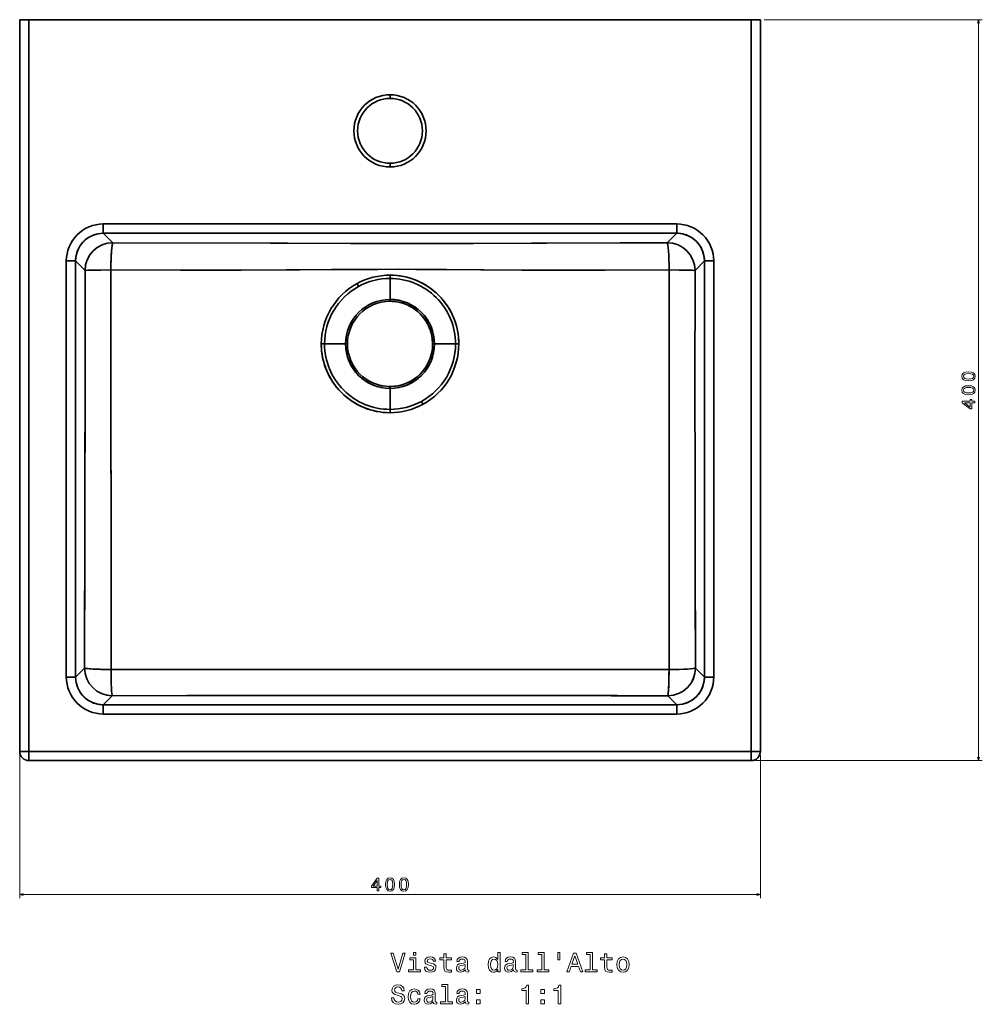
# Model space of a CAD drawing. Extents: x 395 to 1604, y 64 to 1265.
# Tile 1 of 3: x 395 to 914, y 64 to 596. Entities that reach past the tile are written whole.
import ezdxf

# ---------------------------------------------------------------- set-up
doc = ezdxf.new("R2010")
doc.units = 0

msp = doc.modelspace()

# ---------------------------------------------------------------- linework, layer by layer
at = {"color": 7, "lineweight": 35}
for p, q in [((394.59, 200.59), (394.59, 595.41)), ((399.59, 595.5), (399.59, 200.59)), ((399.59, 595.5), (789.41, 595.5)), ((399.59, 200.59), (399.59, 595.5)), ((789.41, 595.5), (399.59, 595.5)), ((789.41, 595.5), (789.41, 200.59)), ((789.41, 200.59), (789.41, 595.5)), ((794.41, 595.41), (794.41, 200.59)), ((439.73, 485.24), (749.27, 485.24)), ((749.27, 485.24), (439.73, 485.24)), ((749.27, 480.25), (439.73, 480.25)), ((749.27, 480.25), (439.73, 480.25)), ((419.76, 240.73), (419.76, 465.27)), ((419.76, 465.27), (419.76, 240.73)), ((424.75, 465.27), (424.75, 240.73)), ((424.75, 465.27), (424.75, 240.73)), ((764.25, 240.73), (764.25, 465.27)), ((764.25, 240.73), (764.25, 465.27)), ((769.24, 465.27), (769.24, 240.73)), ((769.24, 240.73), (769.24, 465.27)), ((439.73, 225.75), (749.27, 225.75)), ((439.73, 225.75), (749.27, 225.75)), ((749.27, 220.76), (439.73, 220.76)), ((439.73, 220.76), (749.27, 220.76)), ((399.59, 200.59), (789.41, 200.59)), ((789.41, 200.59), (399.59, 200.59)), ((789.41, 195.59), (399.59, 195.59))]:
    msp.add_line(p, q, dxfattribs=at)
at = {"color": 7, "lineweight": 13}
for p, q in [((796.41, 595.5), (914.21, 595.5)), ((912.21, 595.5), (912.21, 195.59)), ((394.59, 198.59), (394.59, 121.3)), ((794.41, 198.59), (794.41, 121.3)), ((791.41, 195.59), (914.21, 195.59)), ((394.59, 123.3), (794.41, 123.3))]:
    msp.add_line(p, q, dxfattribs=at)
at = {"color": 7, "lineweight": 35, "ltscale": 0.05}
for p, q in [((594.5, 553), (594.5, 555)), ((594.5, 555), (594.5, 553)), ((594.5, 516), (594.5, 518)), ((594.5, 518), (594.5, 516))]:
    msp.add_line(p, q, dxfattribs=at)
at = {"color": 7, "lineweight": 35, "ltscale": 0.124828}
for p, q in [((439.73, 485.24), (439.73, 480.25)), ((439.73, 485.24), (439.73, 480.25)), ((749.27, 480.25), (749.27, 485.24)), ((749.27, 485.24), (749.27, 480.25)), ((419.76, 465.27), (424.75, 465.27)), ((424.75, 465.27), (419.76, 465.27)), ((419.76, 240.73), (424.75, 240.73)), ((419.76, 240.73), (424.75, 240.73)), ((439.73, 220.76), (439.73, 225.75)), ((439.73, 225.75), (439.73, 220.76)), ((749.27, 220.76), (749.27, 225.75)), ((749.27, 220.76), (749.27, 225.75))]:
    msp.add_line(p, q, dxfattribs=at)
at = {"color": 7, "lineweight": 35, "ltscale": 0.181043}
for p, q in [((444.85, 475.13), (439.73, 480.25)), ((439.73, 480.25), (444.85, 475.13)), ((744.15, 475.13), (749.27, 480.25)), ((744.15, 475.13), (749.27, 480.25)), ((429.87, 460.15), (424.75, 465.27)), ((429.87, 460.15), (424.75, 465.27)), ((759.13, 460.15), (764.25, 465.27)), ((764.25, 465.27), (759.13, 460.15))]:
    msp.add_line(p, q, dxfattribs=at)
at = {"color": 7, "lineweight": 35, "ltscale": 0.124829}
for p, q in [((769.24, 465.27), (764.25, 465.27)), ((769.24, 465.27), (764.25, 465.27)), ((769.24, 240.73), (764.25, 240.73)), ((764.25, 240.73), (769.24, 240.73))]:
    msp.add_line(p, q, dxfattribs=at)
at = {"color": 7, "lineweight": 35, "ltscale": 0.044465}
for p, q in [((594.5, 457.62), (594.5, 455.84)), ((594.5, 457.62), (594.5, 455.84)), ((576.71, 453.07), (577.56, 451.51)), ((576.71, 453.07), (577.56, 451.51)), ((612.29, 387.93), (611.44, 389.49)), ((612.29, 387.93), (611.44, 389.49)), ((594.5, 383.38), (594.5, 385.16)), ((594.5, 383.38), (594.5, 385.16))]:
    msp.add_line(p, q, dxfattribs=at)
at = {"color": 7, "lineweight": 35, "ltscale": 0.283128}
for p, q in [((594.5, 444.51), (594.5, 455.84)), ((594.5, 444.51), (594.5, 455.84)), ((594.5, 396.49), (594.5, 385.16)), ((594.5, 396.49), (594.5, 385.16))]:
    msp.add_line(p, q, dxfattribs=at)
at = {"color": 7, "lineweight": 35, "ltscale": 0.025304}
for p, q in [((594.5, 444.51), (594.5, 443.5)), ((594.5, 444.51), (594.5, 443.5)), ((570.49, 420.5), (571.5, 420.5)), ((570.49, 420.5), (571.5, 420.5)), ((618.51, 420.5), (617.5, 420.5)), ((618.51, 420.5), (617.5, 420.5)), ((594.5, 396.49), (594.5, 397.5)), ((594.5, 396.49), (594.5, 397.5))]:
    msp.add_line(p, q, dxfattribs=at)
at = {"color": 7, "lineweight": 35, "ltscale": 0.044466}
for p, q in [((557.38, 420.5), (559.16, 420.5)), ((557.38, 420.5), (559.16, 420.5)), ((631.62, 420.5), (629.84, 420.5)), ((631.62, 420.5), (629.84, 420.5))]:
    msp.add_line(p, q, dxfattribs=at)
at = {"color": 7, "lineweight": 35, "ltscale": 0.28313}
for p, q in [((559.16, 420.5), (570.49, 420.5)), ((570.49, 420.5), (559.16, 420.5)), ((629.84, 420.5), (618.51, 420.5))]:
    msp.add_line(p, q, dxfattribs=at)
at = {"color": 7, "lineweight": 35, "ltscale": 0.015192}
for p, q in [((618.11, 420.5), (617.5, 420.5)), ((617.5, 420.5), (618.11, 420.5))]:
    msp.add_line(p, q, dxfattribs=at)
at = {"color": 7, "lineweight": 35, "ltscale": 0.283131}
msp.add_line((618.51, 420.5), (629.84, 420.5), dxfattribs=at)
at = {"color": 7, "lineweight": 35, "ltscale": 0.021255}
msp.add_line((631.31, 420.5), (630.46, 420.5), dxfattribs=at)
at = {"color": 7, "lineweight": 35, "ltscale": 0.021257}
msp.add_line((630.46, 420.5), (631.31, 420.5), dxfattribs=at)
at = {"color": 7, "lineweight": 35, "ltscale": 0.171252}
for p, q in [((429.59, 245.57), (424.75, 240.73)), ((424.75, 240.73), (429.59, 245.57)), ((759.41, 245.57), (764.25, 240.73)), ((759.41, 245.57), (764.25, 240.73)), ((444.57, 230.59), (439.73, 225.75)), ((444.57, 230.59), (439.73, 225.75)), ((744.43, 230.59), (749.27, 225.75)), ((749.27, 225.75), (744.43, 230.59))]:
    msp.add_line(p, q, dxfattribs=at)
at = {"color": 7, "lineweight": 35, "ltscale": 0.001843}
for p, q in [((394.59, 200.51), (394.59, 200.59)), ((789.49, 195.59), (789.41, 195.59))]:
    msp.add_line(p, q, dxfattribs=at)
at = {"color": 7, "lineweight": 35, "ltscale": 0.125}
for p, q in [((394.59, 200.59), (399.59, 200.59)), ((394.59, 200.59), (399.59, 200.59)), ((399.59, 200.59), (399.59, 195.59)), ((789.41, 200.59), (794.41, 200.59)), ((789.41, 195.59), (789.41, 200.59)), ((789.41, 195.59), (789.41, 200.59)), ((789.41, 200.59), (794.41, 200.59))]:
    msp.add_line(p, q, dxfattribs=at)
at = {"color": 7, "lineweight": 35, "ltscale": 0.001807}
for p, q in [((394.59, 200.59), (394.59, 200.52)), ((789.41, 195.59), (789.48, 195.59))]:
    msp.add_line(p, q, dxfattribs=at)
at = {"color": 7, "lineweight": 35, "ltscale": 0.001329}
msp.add_line((394.59, 200.52), (394.59, 200.57), dxfattribs=at)
at = {"color": 7, "lineweight": 35, "ltscale": 0.124981}
msp.add_line((399.59, 200.59), (399.59, 195.59), dxfattribs=at)
at = {"color": 7, "lineweight": 35, "ltscale": 0.001077}
msp.add_line((794.33, 199.67), (794.32, 199.63), dxfattribs=at)
at = {"color": 7, "lineweight": 35, "ltscale": 0.001328}
msp.add_line((789.48, 195.59), (789.43, 195.59), dxfattribs=at)
at = {"color": 7, "lineweight": 35}
for points in [[(394.59, 595.41), (394.59, 595.41), (394.59, 595.42), (394.6, 595.42), (394.68, 595.43), (395.37, 595.46), (398.47, 595.5), (399.59, 595.5)], [(399.59, 595.5), (396.33, 595.48), (395.09, 595.45), (394.68, 595.43), (394.6, 595.42), (394.59, 595.42), (394.59, 595.41), (394.59, 595.41)], [(789.41, 595.5), (791.66, 595.49), (793.52, 595.46), (794.32, 595.43), (794.39, 595.42), (794.4, 595.42), (794.41, 595.41), (794.41, 595.41), (794.41, 595.41), (794.41, 595.41)], [(794.41, 595.41), (794.41, 595.41), (794.41, 595.42), (794.41, 595.42), (794.36, 595.42), (794, 595.45), (792.01, 595.49), (789.41, 595.5)], [(439.73, 480.25), (438.21, 480.18), (436.71, 479.95), (435.24, 479.57), (433.81, 479.04), (432.45, 478.37), (431.16, 477.57), (429.96, 476.64), (428.86, 475.6), (427.87, 474.45), (427.01, 473.2), (426.27, 471.88), (425.68, 470.48), (425.22, 469.03), (424.92, 467.54), (424.77, 466.03), (424.75, 465.27)], [(764.25, 465.27), (764.18, 466.79), (763.95, 468.29), (763.57, 469.76), (763.04, 471.19), (762.37, 472.55), (761.57, 473.84), (760.64, 475.04), (759.6, 476.14), (758.45, 477.13), (757.2, 477.99), (755.88, 478.73), (754.48, 479.32), (753.03, 479.78), (751.54, 480.08), (750.03, 480.23), (749.27, 480.25)], [(444.85, 475.13), (444.8, 475.07), (444.69, 474.84), (444.6, 474.47), (444.42, 473.39), (444.28, 472.12), (444.16, 470.63), (443.98, 467.18), (443.87, 463.41), (443.84, 460.42)], [(444.85, 475.13), (539.14, 474.81), (573.06, 474.73)], [(573.06, 474.73), (529.75, 474.84), (444.85, 475.13)], [(573.06, 474.73), (611.77, 474.72), (639.54, 474.78), (718.8, 475.04), (744.15, 475.13)], [(744.15, 475.13), (670.8, 474.88), (622.4, 474.74), (599.72, 474.71), (573.06, 474.73)], [(429.59, 245.57), (429.79, 329.37), (429.88, 394.35), (429.87, 460.15)], [(429.87, 460.15), (429.88, 394.69), (429.83, 351.25), (429.75, 308.11), (429.59, 245.57)], [(443.84, 460.42), (435.25, 460.35), (431.83, 460.27), (430.4, 460.21), (430, 460.18), (429.87, 460.15)], [(429.87, 460.15), (430.1, 460.19), (431.22, 460.25), (433.18, 460.31), (438.37, 460.39), (443.84, 460.42)], [(443.84, 460.42), (490.67, 460.36), (509.75, 460.37), (545.75, 460.47), (562.92, 460.59), (572.56, 460.67)], [(443.84, 460.42), (481.38, 460.37), (514.09, 460.37), (538.52, 460.44), (563.09, 460.59), (572.56, 460.67)], [(443.89, 244.78), (443.88, 330.68), (443.84, 374.25), (443.84, 460.42)], [(443.89, 244.78), (443.88, 328.81), (443.84, 372.23), (443.84, 460.42)], [(572.56, 460.67), (587.98, 460.76), (598.04, 460.77), (608.47, 460.72), (624.98, 460.6), (645.07, 460.47), (665.58, 460.39), (698.77, 460.36), (745.16, 460.42)], [(572.56, 460.67), (586.5, 460.76), (599.61, 460.77), (612.81, 460.69), (622.56, 460.62), (643.44, 460.47), (665.76, 460.39), (676.57, 460.37), (710.69, 460.37), (745.16, 460.42)], [(745.16, 460.42), (745.14, 350.7), (745.1, 286.22), (745.11, 244.78)], [(745.16, 460.42), (745.14, 352.67), (745.1, 265.9), (745.11, 244.78)], [(759.13, 460.15), (759.06, 460.17), (758.76, 460.2), (756.84, 460.28), (753.5, 460.35), (745.16, 460.42)], [(759.13, 460.15), (758.9, 460.19), (757.78, 460.25), (755.82, 460.31), (750.63, 460.39), (745.16, 460.42)], [(759.13, 460.15), (759.12, 394.69), (759.17, 351.15), (759.3, 286.93), (759.41, 245.57)], [(759.41, 245.57), (759.25, 308.07), (759.17, 351.07), (759.12, 394.35), (759.13, 460.15)], [(429.59, 245.57), (429.65, 245.53), (429.88, 245.45), (430.24, 245.38), (431.33, 245.23), (433, 245.1), (435.02, 244.98), (437.99, 244.87), (443.89, 244.78)], [(690.5, 244.77), (541.67, 244.75), (443.89, 244.78)], [(690.5, 244.77), (567.93, 244.73), (470.7, 244.78), (443.89, 244.78)], [(744.43, 230.59), (744.46, 230.65), (744.53, 230.88), (744.6, 231.24), (744.72, 232.33), (744.82, 233.8), (744.91, 235.55), (745.02, 238.71), (745.11, 244.78)], [(424.75, 240.73), (424.82, 239.21), (425.05, 237.71), (425.43, 236.24), (425.96, 234.81), (426.63, 233.45), (427.43, 232.16), (428.36, 230.96), (429.4, 229.86), (430.55, 228.87), (431.8, 228.01), (433.12, 227.27), (434.52, 226.68), (435.97, 226.22), (437.46, 225.92), (438.97, 225.77), (439.73, 225.75)], [(749.27, 225.75), (750.79, 225.82), (752.29, 226.05), (753.76, 226.43), (755.19, 226.96), (756.55, 227.63), (757.84, 228.43), (759.04, 229.36), (760.14, 230.4), (761.13, 231.55), (761.99, 232.8), (762.73, 234.12), (763.32, 235.52), (763.78, 236.97), (764.08, 238.46), (764.23, 239.97), (764.25, 240.73)], [(444.57, 230.59), (504.99, 230.72), (553.81, 230.78), (602.98, 230.8), (646.67, 230.77), (690, 230.71)], [(690, 230.71), (616.86, 230.79), (541.9, 230.77), (484.78, 230.68), (444.57, 230.59)]]:
    msp.add_lwpolyline(points, dxfattribs=at)
at = {"color": 7, "lineweight": 13}
for points in [[(912.73, 593.57), (912.21, 595.5), (911.69, 593.57)], [(911.69, 197.52), (912.21, 195.59), (912.73, 197.52)], [(396.52, 123.81), (394.59, 123.3), (396.52, 122.78)], [(792.48, 122.78), (794.41, 123.3), (792.48, 123.81)]]:
    msp.add_lwpolyline(points, dxfattribs=at)
for points in [[(906.79, 400.59), (908.38, 400.74), (909.51, 401.21), (910.19, 401.97), (910.41, 403.02), (910.19, 404.06), (909.51, 404.81), (908.38, 405.28), (906.79, 405.44), (905.22, 405.28), (904.59, 405.08), (904.08, 404.81), (903.39, 404.06), (903.16, 403.02), (903.39, 401.97), (904.09, 401.21), (905.22, 400.74)], [(906.79, 401.55), (905.57, 401.63), (904.69, 401.89), (904.18, 402.34), (904, 403.02), (904.18, 403.68), (904.69, 404.14), (905.57, 404.39), (906.79, 404.47), (908.02, 404.39), (908.9, 404.14), (909.41, 403.68), (909.59, 403.02), (909.41, 402.34), (908.9, 401.89), (908.02, 401.63)], [(906.79, 393.11), (908.38, 393.26), (909.51, 393.74), (910.19, 394.5), (910.41, 395.54), (910.19, 396.58), (909.51, 397.34), (908.38, 397.8), (906.79, 397.96), (905.22, 397.8), (904.59, 397.61), (904.08, 397.34), (903.39, 396.58), (903.16, 395.54), (903.39, 394.5), (904.09, 393.74), (905.22, 393.26)], [(906.79, 394.08), (905.57, 394.16), (904.69, 394.41), (904.18, 394.87), (904, 395.54), (904.18, 396.21), (904.69, 396.66), (905.57, 396.92), (906.79, 397), (908.02, 396.92), (908.9, 396.66), (909.41, 396.21), (909.59, 395.54), (909.41, 394.87), (908.9, 394.41), (908.02, 394.16)], [(910.21, 388.63), (910.21, 389.53), (908.48, 389.53), (908.48, 390.53), (907.67, 390.53), (907.67, 389.53), (903.36, 389.53), (903.36, 388.62), (907.59, 385.55), (908.48, 385.55), (908.48, 388.63)], [(907.67, 386.4), (904.53, 388.63), (907.67, 388.63)], [(587.58, 125.3), (588.49, 125.3), (588.49, 127.03), (589.49, 127.03), (589.49, 127.84), (588.49, 127.84), (588.49, 132.14), (587.57, 132.14), (584.51, 127.92), (584.51, 127.03), (587.58, 127.03)], [(585.35, 127.84), (587.58, 130.97), (587.58, 127.84)], [(592.07, 128.71), (592.22, 127.13), (592.69, 126), (593.45, 125.32), (594.5, 125.09), (595.54, 125.32), (596.3, 126), (596.76, 127.13), (596.92, 128.71), (596.76, 130.29), (596.57, 130.91), (596.3, 131.43), (595.54, 132.11), (594.5, 132.35), (593.45, 132.11), (592.69, 131.42), (592.22, 130.29)], [(593.04, 128.71), (593.12, 129.93), (593.37, 130.81), (593.82, 131.33), (594.5, 131.51), (595.17, 131.33), (595.62, 130.81), (595.87, 129.93), (595.95, 128.71), (595.87, 127.48), (595.62, 126.61), (595.17, 126.09), (594.5, 125.92), (593.82, 126.09), (593.37, 126.61), (593.12, 127.48)], [(599.54, 128.71), (599.69, 127.13), (600.17, 126), (600.92, 125.32), (601.97, 125.09), (603.01, 125.32), (603.77, 126), (604.23, 127.13), (604.39, 128.71), (604.23, 130.29), (604.04, 130.91), (603.77, 131.43), (603.01, 132.11), (601.97, 132.35), (600.92, 132.11), (600.17, 131.42), (599.69, 130.29)], [(600.51, 128.71), (600.59, 129.93), (600.84, 130.81), (601.3, 131.33), (601.97, 131.51), (602.64, 131.33), (603.09, 130.81), (603.34, 129.93), (603.42, 128.71), (603.34, 127.48), (603.09, 126.61), (602.64, 126.09), (601.97, 125.92), (601.3, 126.09), (600.84, 126.61), (600.59, 127.48)], [(601.34, 91.64), (598.84, 83.12), (596.26, 91.64), (594.89, 91.64), (598.12, 81.62), (599.56, 81.62), (602.71, 91.64)], [(608.45, 91.97), (607.11, 91.97), (607.11, 90.53), (608.45, 90.53)], [(623.58, 88.02), (623.58, 84.15), (623.66, 82.89), (624.07, 82.03), (624.87, 81.52), (626.24, 81.35), (627.74, 81.42), (627.74, 82.52), (626.65, 82.43), (625.65, 82.55), (625.12, 82.91), (624.89, 83.51), (624.85, 84.36), (624.85, 88.02), (627.74, 88.02), (627.74, 89.1), (624.85, 89.1), (624.85, 91.36), (623.58, 91.36), (623.58, 89.1), (621.39, 89.1), (621.39, 88.02)], [(652.66, 82.82), (652.66, 81.62), (653.92, 81.62), (653.92, 91.97), (652.67, 91.97), (652.67, 88.18), (651.7, 89.28), (651.11, 89.53), (650.44, 89.64), (649.21, 89.35), (648.26, 88.54), (647.64, 87.24), (647.43, 85.5), (647.64, 83.76), (648.26, 82.45), (649.21, 81.62), (650.44, 81.35), (651.11, 81.45), (651.72, 81.71)], [(667.77, 90.9), (667.77, 82.69), (665.16, 82.69), (665.16, 81.62), (671.63, 81.62), (671.63, 82.69), (669.04, 82.69), (669.04, 91.97), (665.78, 91.97), (665.78, 90.9)], [(676.45, 90.9), (676.45, 82.69), (673.84, 82.69), (673.84, 81.62), (680.31, 81.62), (680.31, 82.69), (677.71, 82.69), (677.71, 91.97), (674.46, 91.97), (674.46, 90.9)], [(685.11, 91.98), (685.11, 88.06), (686.07, 88.06), (686.07, 91.98)], [(689.87, 81.62), (691.2, 81.62), (692.25, 84.56), (696.24, 84.56), (697.3, 81.62), (698.65, 81.62), (694.99, 91.64), (693.52, 91.64)], [(702.47, 90.9), (702.47, 82.69), (699.86, 82.69), (699.86, 81.62), (706.33, 81.62), (706.33, 82.69), (703.74, 82.69), (703.74, 91.97), (700.48, 91.97), (700.48, 90.9)], [(710.32, 88.02), (710.32, 84.15), (710.41, 82.89), (710.81, 82.03), (711.62, 81.52), (712.99, 81.35), (714.49, 81.42), (714.49, 82.52), (713.39, 82.43), (712.4, 82.55), (711.86, 82.91), (711.63, 83.51), (711.59, 84.36), (711.59, 88.02), (714.49, 88.02), (714.49, 89.1), (711.59, 89.1), (711.59, 91.36), (710.32, 91.36), (710.32, 89.1), (708.13, 89.1), (708.13, 88.02)], [(608.4, 82.69), (608.4, 89.1), (605.15, 89.1), (605.15, 88.02), (607.14, 88.02), (607.14, 82.69), (604.54, 82.69), (604.54, 81.62), (611.03, 81.62), (611.03, 82.69)], [(616.99, 86.13), (615.77, 86.42), (614.86, 86.75), (614.56, 87.43), (614.64, 87.91), (614.95, 88.25), (615.44, 88.47), (616.14, 88.55), (616.82, 88.47), (617.35, 88.21), (617.7, 87.82), (617.84, 87.3), (619.08, 87.3), (619.08, 87.33), (618.87, 88.27), (618.28, 89), (617.35, 89.46), (616.14, 89.64), (614.92, 89.46), (614.02, 88.99), (613.46, 88.28), (613.29, 87.39), (613.42, 86.52), (613.82, 85.92), (614.49, 85.49), (615.45, 85.18), (616.86, 84.84), (617.73, 84.48), (617.96, 84.19), (618.04, 83.76), (617.92, 83.22), (617.57, 82.82), (617.01, 82.56), (616.26, 82.47), (615.47, 82.56), (614.89, 82.86), (614.5, 83.35), (614.34, 84.03), (613.12, 84.03), (613.32, 82.88), (613.91, 82.04), (614.85, 81.54), (616.14, 81.35), (617.5, 81.54), (618.49, 82.04), (619.1, 82.85), (619.31, 83.9), (619.15, 84.81), (618.71, 85.43), (617.97, 85.83)], [(635.15, 82.63), (635.15, 82.59), (635.22, 82.1), (635.44, 81.75), (636.34, 81.48), (637.05, 81.6), (637.05, 82.58), (636.75, 82.53), (636.34, 82.72), (636.27, 83.3), (636.27, 87.3), (636.1, 88.32), (635.6, 89.04), (634.72, 89.48), (633.48, 89.64), (632.27, 89.46), (631.37, 88.97), (630.81, 88.21), (630.62, 87.2), (630.62, 87.11), (631.76, 87.11), (631.86, 87.72), (632.18, 88.15), (632.7, 88.41), (633.43, 88.51), (634.14, 88.44), (634.64, 88.22), (634.95, 87.85), (635.05, 87.33), (634.99, 86.72), (634.76, 86.42), (634.18, 86.28), (633.1, 86.16), (631.86, 85.9), (630.98, 85.44), (630.47, 84.72), (630.31, 83.66), (630.45, 82.7), (630.9, 82), (631.62, 81.55), (632.61, 81.39), (633.95, 81.7)], [(635, 84.33), (634.83, 83.58), (634.37, 83.01), (633.68, 82.63), (632.83, 82.5), (632.28, 82.58), (631.89, 82.81), (631.65, 83.21), (631.58, 83.77), (631.63, 84.28), (631.86, 84.64), (632.79, 85.04), (633.95, 85.21), (635, 85.56)], [(650.65, 88.5), (651.49, 88.3), (652.12, 87.73), (652.5, 86.8), (652.64, 85.5), (652.5, 84.19), (652.12, 83.25), (651.49, 82.68), (650.65, 82.49), (649.86, 82.68), (649.26, 83.25), (648.85, 84.2), (648.72, 85.5), (648.85, 86.78), (649.26, 87.72), (649.86, 88.3)], [(661.17, 82.63), (661.17, 82.59), (661.24, 82.1), (661.46, 81.75), (662.37, 81.48), (663.07, 81.6), (663.07, 82.58), (662.77, 82.53), (662.37, 82.72), (662.3, 83.3), (662.3, 87.3), (662.12, 88.32), (661.62, 89.04), (660.74, 89.48), (659.5, 89.64), (658.29, 89.46), (657.4, 88.97), (656.83, 88.21), (656.65, 87.2), (656.65, 87.11), (657.79, 87.11), (657.89, 87.72), (658.2, 88.15), (658.72, 88.41), (659.46, 88.51), (660.16, 88.44), (660.67, 88.22), (660.97, 87.85), (661.07, 87.33), (661.01, 86.72), (660.78, 86.42), (660.21, 86.28), (659.13, 86.16), (657.89, 85.9), (657.01, 85.44), (656.49, 84.72), (656.33, 83.66), (656.47, 82.7), (656.92, 82), (657.64, 81.55), (658.64, 81.39), (659.98, 81.7)], [(661.03, 84.33), (660.85, 83.58), (660.39, 83.01), (659.7, 82.63), (658.85, 82.5), (658.3, 82.58), (657.92, 82.81), (657.67, 83.21), (657.6, 83.77), (657.66, 84.28), (657.89, 84.64), (658.81, 85.04), (659.98, 85.21), (661.03, 85.56)], [(692.71, 85.79), (694.26, 90.2), (695.8, 85.79)], [(716.92, 85.49), (717.15, 83.73), (717.81, 82.43), (718.87, 81.62), (720.28, 81.35), (721.68, 81.62), (722.73, 82.42), (723.39, 83.71), (723.64, 85.49), (723.39, 87.24), (722.73, 88.55), (721.68, 89.35), (720.28, 89.64), (718.87, 89.35), (717.81, 88.54), (717.15, 87.24)], [(718.22, 85.5), (718.35, 86.8), (718.75, 87.73), (719.4, 88.31), (720.28, 88.51), (721.14, 88.31), (721.79, 87.75), (722.19, 86.8), (722.34, 85.5), (722.19, 84.19), (721.79, 83.24), (721.14, 82.66), (720.28, 82.47), (719.4, 82.66), (718.75, 83.24), (718.35, 84.19)], [(596.56, 67.65), (595.25, 67.65), (595.54, 66.12), (596.26, 65), (597.37, 64.32), (598.87, 64.07), (600.35, 64.3), (601.46, 64.94), (602.17, 65.93), (602.43, 67.24), (602.21, 68.43), (601.6, 69.19), (600.62, 69.69), (599.31, 70.07), (598.19, 70.34), (597.45, 70.66), (597.04, 71.12), (596.91, 71.84), (597.04, 72.49), (597.41, 72.98), (597.99, 73.31), (598.78, 73.43), (599.59, 73.28), (600.22, 72.89), (600.64, 72.24), (600.84, 71.36), (602.15, 71.36), (602.15, 71.39), (601.92, 72.75), (601.24, 73.76), (600.18, 74.39), (598.74, 74.61), (597.44, 74.39), (596.43, 73.79), (595.78, 72.85), (595.55, 71.64), (595.74, 70.56), (596.29, 69.82), (597.15, 69.33), (598.33, 68.96), (599.5, 68.63), (600.38, 68.31), (600.91, 67.85), (601.1, 67.1), (600.93, 66.34), (600.48, 65.76), (599.8, 65.4), (598.92, 65.28), (597.94, 65.44), (597.19, 65.9), (596.72, 66.65)], [(624.4, 73.63), (624.4, 65.41), (621.79, 65.41), (621.79, 64.35), (628.26, 64.35), (628.26, 65.41), (625.67, 65.41), (625.67, 74.69), (622.41, 74.69), (622.41, 73.63)], [(667.97, 64.35), (669.28, 64.35), (669.28, 74.42), (668.3, 74.42), (668.04, 73.54), (667.53, 72.95), (666.73, 72.6), (665.64, 72.49), (665.64, 71.47), (667.97, 71.47)], [(685.32, 64.35), (686.63, 64.35), (686.63, 74.42), (685.65, 74.42), (685.39, 73.54), (684.87, 72.95), (684.08, 72.6), (682.99, 72.49), (682.99, 71.47), (685.32, 71.47)], [(609.46, 69.52), (610.71, 69.52), (610.45, 70.67), (609.83, 71.58), (608.87, 72.14), (607.61, 72.36), (606.23, 72.07), (605.18, 71.26), (604.51, 69.95), (604.28, 68.19), (604.5, 66.45), (605.15, 65.15), (606.17, 64.35), (607.57, 64.07), (608.81, 64.29), (609.77, 64.89), (610.44, 65.85), (610.72, 67.11), (609.51, 67.11), (609.3, 66.31), (608.89, 65.7), (608.32, 65.33), (607.61, 65.21), (606.73, 65.4), (606.1, 65.98), (605.71, 66.91), (605.58, 68.24), (605.71, 69.53), (606.11, 70.47), (606.76, 71.05), (607.61, 71.25), (608.36, 71.12), (608.92, 70.79), (609.3, 70.24)], [(617.8, 65.36), (617.8, 65.31), (617.87, 64.82), (618.09, 64.48), (619, 64.2), (619.7, 64.32), (619.7, 65.3), (619.4, 65.26), (619, 65.44), (618.92, 66.02), (618.92, 70.02), (618.75, 71.05), (618.25, 71.77), (617.37, 72.2), (616.13, 72.36), (614.92, 72.19), (614.02, 71.7), (613.46, 70.93), (613.28, 69.92), (613.28, 69.84), (614.41, 69.84), (614.51, 70.44), (614.83, 70.87), (615.35, 71.13), (616.09, 71.24), (616.79, 71.16), (617.3, 70.95), (617.6, 70.57), (617.7, 70.05), (617.64, 69.45), (617.41, 69.15), (616.83, 69), (615.75, 68.89), (614.51, 68.63), (613.64, 68.17), (613.12, 67.45), (612.96, 66.38), (613.1, 65.43), (613.55, 64.72), (614.27, 64.28), (615.26, 64.12), (616.6, 64.42)], [(635.15, 65.36), (635.15, 65.31), (635.22, 64.82), (635.44, 64.48), (636.34, 64.2), (637.05, 64.32), (637.05, 65.3), (636.75, 65.26), (636.34, 65.44), (636.27, 66.02), (636.27, 70.02), (636.1, 71.05), (635.6, 71.77), (634.72, 72.2), (633.48, 72.36), (632.27, 72.19), (631.37, 71.7), (630.81, 70.93), (630.62, 69.92), (630.62, 69.84), (631.76, 69.84), (631.86, 70.44), (632.18, 70.87), (632.7, 71.13), (633.43, 71.24), (634.14, 71.16), (634.64, 70.95), (634.95, 70.57), (635.05, 70.05), (634.99, 69.45), (634.76, 69.15), (634.18, 69), (633.1, 68.89), (631.86, 68.63), (630.98, 68.17), (630.47, 67.45), (630.31, 66.38), (630.45, 65.43), (630.9, 64.72), (631.62, 64.28), (632.61, 64.12), (633.95, 64.42)], [(641.21, 69.94), (643.2, 69.94), (643.2, 72.09), (641.21, 72.09)], [(675.91, 69.94), (677.9, 69.94), (677.9, 72.09), (675.91, 72.09)], [(617.66, 67.06), (617.48, 66.31), (617.02, 65.73), (616.33, 65.36), (615.48, 65.23), (614.93, 65.3), (614.54, 65.53), (614.3, 65.93), (614.23, 66.49), (614.28, 67), (614.51, 67.36), (615.44, 67.76), (616.6, 67.94), (617.66, 68.28)], [(635, 67.06), (634.83, 66.31), (634.37, 65.73), (633.68, 65.36), (632.83, 65.23), (632.28, 65.3), (631.89, 65.53), (631.65, 65.93), (631.58, 66.49), (631.63, 67), (631.86, 67.36), (632.79, 67.76), (633.95, 67.94), (635, 68.28)], [(641.21, 64.35), (643.2, 64.35), (643.2, 66.49), (641.21, 66.49)], [(675.91, 64.35), (677.9, 64.35), (677.9, 66.49), (675.91, 66.49)]]:
    msp.add_lwpolyline(points, close=True, dxfattribs=at)
at = {"color": 7, "lineweight": 35}
for centre, radius, start, end in [((594.5, 535.5), 19.5, 90, 270), ((594.5, 535.5), 19.5, 90, 270), ((594.5, 535.5), 17.5, 90, 270), ((594.5, 535.5), 17.5, 90, 270), ((594.5, 535.5), 19.5, 270, 90), ((594.5, 535.5), 19.5, 270, 90), ((594.5, 535.5), 17.5, 270, 90), ((594.5, 535.5), 17.5, 270, 90), ((439.72, 465.28), 19.96, 89.9649, 180.0352), ((439.72, 465.28), 19.96, 89.9649, 180.0351), ((749.28, 465.28), 19.96, 359.9649, 90.0352), ((749.28, 465.28), 19.96, 359.9649, 90.0351), ((444.9, 460.1), 15.03, 90.1909, 179.8097), ((744.1, 460.1), 15.03, 0.1896, 89.8116), ((594.5, 420.5), 37.11, 89.9975, 118.6483), ((594.5, 420.5), 37.12, 89.9986, 118.6463), ((594.5, 420.5), 37.12, 0.0003, 89.9997), ((594.5, 420.5), 37.12, 359.9998, 90.0003), ((594.5, 420.5), 37.12, 118.6494, 179.9984), ((594.5, 420.5), 37.12, 118.6484, 179.9995), ((594.5, 420.5), 35.34, 89.9984, 118.6465), ((594.5, 420.5), 35.34, 89.9986, 118.6463), ((594.5, 420.5), 35.34, 359.9999, 90.0001), ((594.5, 420.5), 35.34, 359.9985, 90.0014), ((594.5, 420.5), 35.34, 118.6483, 179.9994), ((594.5, 420.5), 35.34, 118.6483, 179.9994), ((594.5, 420.5), 24.01, 90.0001, 180), ((594.5, 420.5), 24.01, 90, 180), ((594.5, 420.5), 23, 90, 180), ((594.5, 420.5), 23, 90.0001, 179.9999), ((594.5, 420.5), 24.01, 359.9991, 90.001), ((594.5, 420.5), 24.01, 0, 90), ((594.5, 420.5), 23, 360, 90), ((594.5, 420.5), 23, 359.9997, 90.0007), ((594.5, 420.5), 23, 83.3689, 87.108), ((594.5, 420.5), 23, 0, 59.8917), ((594.5, 420.5), 37.12, 180.0009, 269.999), ((594.5, 420.5), 37.12, 179.9998, 270.0002), ((594.5, 420.5), 35.34, 179.9999, 270.0003), ((594.5, 420.5), 35.34, 180.0001, 270.0007), ((594.5, 420.5), 24.01, 180.0001, 270.0004), ((594.5, 420.5), 24.01, 180.0003, 269.9999), ((594.5, 420.5), 23, 180, 270), ((594.5, 420.5), 23, 180.0007, 269.9988), ((594.5, 420.5), 23, 270, 360), ((594.5, 420.5), 24.01, 270, 360), ((594.5, 420.5), 23, 270.0001, 359.9996), ((594.5, 420.5), 24.01, 269.9999, 0.0001), ((594.5, 420.5), 35.34, 298.6478, 0.0001), ((594.5, 420.5), 35.34, 298.6478, 0.0001), ((594.5, 420.5), 37.12, 298.6483, 360), ((594.5, 420.5), 37.12, 298.6479, 0), ((594.5, 420.5), 23, 333.8157, 360), ((594.5, 420.5), 23, 270, 330.3095), ((594.5, 420.5), 23, 229.5661, 231.2735), ((594.5, 420.5), 23, 239.3298, 260.8029), ((594.5, 420.5), 23, 266.8838, 270), ((594.5, 420.5), 35.34, 269.9994, 298.648), ((594.5, 420.5), 35.34, 269.9997, 298.6477), ((594.5, 420.5), 37.12, 270, 298.6482), ((594.5, 420.5), 37.12, 269.9998, 298.6478), ((444.62, 245.62), 15.03, 180.19, 269.8111), ((734.02, -91264.05), 91508.83, 89.9930562, 90.0272481), ((733.75, -89734.73), 89979.5, 89.9927693, 90.0275418), ((744.38, 245.62), 15.03, 270.1895, 359.8117), ((439.72, 240.72), 19.96, 179.9649, 270.0352), ((439.72, 240.72), 19.96, 179.9649, 270.0351), ((749.28, 240.72), 19.96, 269.9649, 0.0352), ((749.28, 240.72), 19.96, 269.9649, 0.0351), ((535.06, -86395.58), 86626.42, 89.8615204, 89.8975223), ((535.05, -86399.27), 86630.12, 89.8615204, 89.8975155), ((399.59, 200.59), 5, 180.8371, 270.0054), ((789.41, 200.59), 5, 270.8371, 0.0054)]:
    msp.add_arc(centre, radius, start, end, dxfattribs=at)
for centre, major_axis, ratio, start_param, end_param in [((439.78, 465.22), (10.65, -10.65), 0.995469, 2.357555, 3.925636), ((749.22, 465.22), (-10.65, -10.65), 0.995469, 2.357555, 3.925636), ((444.85, 460.15), (10.61, 10.61), 0.997265, 0.786768, 2.354825), ((444.85, 460.15), (-0.05, -15), 0.067503, 3.194077, 4.694735), ((744.15, 460.15), (0.05, -15), 0.067503, 1.588422, 3.089113), ((744.15, 460.15), (0.05, -15), 0.067503, 1.588449, 3.089109), ((744.15, 460.15), (10.61, -10.61), 0.997265, 0.786768, 2.354825), ((444.57, 245.57), (-15, 0.04), 0.053145, 0.052438, 1.525512), ((444.57, 245.57), (-10.61, 10.61), 0.997265, 0.786768, 2.354825), ((444.57, 245.57), (0.04, -15), 0.045585, 4.765292, 6.230767), ((444.57, 245.57), (0.04, -15), 0.045585, 4.765271, 6.230771), ((744.43, 245.57), (-10.61, -10.61), 0.997265, 0.786768, 2.354825), ((744.43, 245.57), (-0.04, -15), 0.045585, 0.052418, 1.517892), ((744.43, 245.57), (-15, -0.04), 0.053145, 1.616082, 3.089155), ((744.43, 245.57), (-15, -0.04), 0.053145, 1.616059, 3.089159), ((439.78, 240.78), (-10.65, -10.65), 0.995469, 5.499147, 7.067228), ((749.22, 240.78), (10.65, -10.65), 0.995469, 5.499147, 7.067228), ((399.59, 200.59), (-3.54, 3.54), 0.999695, 0.785551, 0.80027), ((399.59, 200.59), (-3.54, 3.54), 0.999695, 0.900592, 1.030893), ((789.41, 200.59), (-3.54, -3.54), 0.999695, 2.163599, 2.171625), ((789.41, 200.59), (-3.54, -3.54), 0.999695, 0.785551, 1.030886)]:
    msp.add_ellipse(centre, major_axis=major_axis, ratio=ratio, start_param=start_param, end_param=end_param, dxfattribs=at)

doc.saveas('drawing.dxf')
